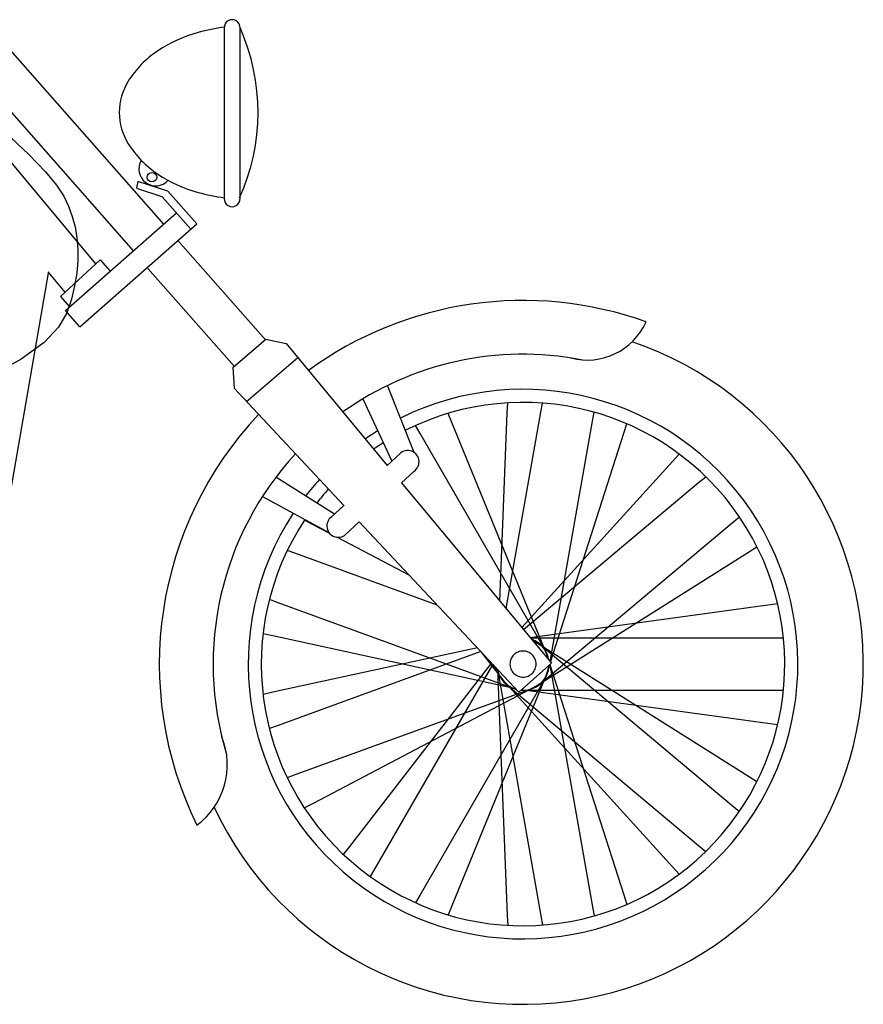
# Model space of a CAD drawing. Extents: x 0.9 to 11.8, y 2 to 8.4.
# Tile 15 of 15: x 7.9 to 11.8, y 2 to 6.5. Entities that reach past the tile are written whole.
import ezdxf

# ---------------------------------------------------------------- set-up
doc = ezdxf.new("R2010")
doc.units = 0
doc.header["$MEASUREMENT"] = 0
doc.linetypes.add('solid', pattern=[0])
doc.layers.add('lines & arcs', color=1, linetype='solid')

msp = doc.modelspace()

# ---------------------------------------------------------------- linework, layer by layer
at = {"layer": 'lines & arcs', "color": 5, "linetype": 'solid'}
for p, q in [((8.8718, 5.6698), (8.8718, 6.452)), ((8.9417, 6.4474), (8.9417, 5.6675)), ((7.8659, 6.3721), (8.5923, 5.5483)), ((8.4565, 5.4257), (7.7287, 6.2511)), ((8.2832, 5.365), (7.6636, 6.1079)), ((7.8672, 5.9694), (7.975, 5.8677)), ((7.975, 5.8677), (8.051, 5.7892)), ((8.051, 5.7892), (8.102, 5.7278)), ((8.4743, 5.7452), (8.468, 5.7149)), ((8.6119, 5.7005), (8.4743, 5.7452)), ((8.102, 5.7278), (8.135, 5.6772)), ((8.586, 5.6749), (8.4696, 5.7128)), ((8.6119, 5.7005), (8.7445, 5.55)), ((8.135, 5.6772), (8.1571, 5.6311)), ((8.586, 5.6749), (8.7173, 5.526)), ((8.143, 5.1529), (8.6516, 5.6005)), ((8.1571, 5.6311), (8.174, 5.5845)), ((8.174, 5.5845), (8.1867, 5.5362)), ((8.1867, 5.5362), (8.1952, 5.486)), ((8.2091, 5.0779), (8.7445, 5.55)), ((8.1952, 5.486), (8.1994, 5.434)), ((8.658, 5.4737), (9.0589, 5.0191)), ((8.1994, 5.434), (8.199, 5.38)), ((8.3023, 5.3854), (8.1192, 5.2177)), ((8.199, 5.38), (8.194, 5.324)), ((8.3023, 5.3854), (8.3467, 5.3351)), ((8.139, 5.2384), (8.0636, 5.3309)), ((8.9162, 4.8971), (8.5207, 5.3457)), ((8.0636, 5.324), (7.6666, 3.042)), ((8.194, 5.324), (8.1843, 5.2658)), ((8.1843, 5.2658), (8.1697, 5.2054)), ((8.1192, 5.2177), (8.1618, 5.1694)), ((8.1697, 5.2054), (8.1482, 5.1426)), ((8.2091, 5.0779), (8.143, 5.1529)), ((8.1482, 5.1426), (8.1104, 5.0763)), ((8.1104, 5.0763), (8.0448, 5.0055)), ((8.9093, 4.8912), (9.0613, 5.0212)), ((9.0613, 5.0212), (9.1545, 5.001)), ((8.0448, 5.0055), (7.9401, 4.9291)), ((9.1545, 5.001), (9.6182, 4.4426)), ((7.9401, 4.9291), (7.785, 4.8458)), ((8.9724, 4.7361), (9.2075, 4.9372)), ((8.9093, 4.8912), (8.9155, 4.7967)), ((8.9155, 4.7967), (9.4191, 4.2593)), ((9.7416, 4.5017), (9.6188, 4.8092)), ((9.5057, 4.7477), (9.6391, 4.4619)), ((10.1682, 4.6843), (10.17, 4.7296)), ((10.3221, 4.6867), (10.3294, 4.7283)), ((9.9137, 4.6394), (9.8966, 4.6814)), ((10.1344, 3.8209), (10.1682, 4.6843)), ((10.1633, 3.786), (10.3221, 4.6867)), ((10.5584, 4.645), (10.5658, 4.6866)), ((9.7683, 4.589), (9.7472, 4.6257)), ((10.3522, 3.5675), (9.9137, 4.6394)), ((10.3642, 3.5435), (10.5584, 4.645)), ((10.7022, 4.5902), (10.716, 4.6333)), ((10.3442, 3.5916), (9.7683, 4.589)), ((10.3663, 3.5412), (10.7022, 4.5902)), ((9.6182, 4.4426), (9.6775, 4.4973)), ((10.926, 4.461), (10.9565, 4.4945)), ((10.2348, 3.6999), (10.926, 4.461)), ((9.3753, 4.2189), (9.1073, 4.3888)), ((9.6839, 4.3634), (9.7416, 4.4167)), ((11.0454, 4.3639), (11.0778, 4.391)), ((9.6839, 4.3634), (10.371, 3.5358)), ((10.2427, 3.6903), (11.0454, 4.3639)), ((9.0456, 4.3005), (9.3495, 4.1353)), ((9.3594, 4.2042), (9.4203, 4.2604)), ((11.1997, 4.18), (11.2321, 4.2072)), ((9.2781, 4.1704), (9.238, 4.1915)), ((9.3542, 4.1303), (9.2781, 4.1704)), ((9.423, 4.1225), (9.4896, 4.1841)), ((9.4896, 4.1841), (10.221, 3.4036)), ((10.3174, 3.4397), (11.1997, 4.18)), ((9.7208, 3.9374), (9.3864, 4.1134)), ((11.2746, 4.0456), (11.3129, 4.0697)), ((9.1991, 4.0383), (9.1593, 4.0528)), ((9.8473, 3.8024), (9.1991, 4.0383)), ((10.2951, 3.4277), (11.2746, 4.0456)), ((9.117, 3.8128), (9.0773, 3.8272)), ((10.1992, 3.4189), (9.117, 3.8128)), ((10.2727, 3.6543), (11.3629, 3.8028)), ((11.3629, 3.8028), (11.4078, 3.8089)), ((9.0926, 3.6608), (9.0483, 3.6704)), ((10.2075, 3.4189), (9.0926, 3.6608)), ((10.2749, 3.6516), (11.392, 3.6516)), ((10.2813, 3.6444), (10.2807, 3.6446)), ((10.3029, 3.631), (10.2835, 3.6413)), ((10.2951, 3.6356), (11.2746, 3.0177)), ((10.3174, 3.6236), (11.1997, 2.8833)), ((11.392, 3.6516), (11.4343, 3.6516)), ((10.0312, 3.6061), (9.0926, 3.4024)), ((10.0472, 3.5891), (9.117, 3.2505)), ((10.1532, 3.4527), (10.0498, 3.5863)), ((10.3491, 3.576), (10.3568, 3.552)), ((10.0961, 3.5368), (9.4441, 2.6949)), ((10.1014, 3.5312), (9.5605, 2.5942)), ((10.1364, 3.4716), (10.1029, 3.5296)), ((10.221, 3.4036), (10.371, 3.5358)), ((10.3491, 3.4872), (10.3621, 3.528)), ((10.3585, 3.5525), (10.359, 3.5495)), ((10.3585, 3.5108), (10.3614, 3.5274)), ((10.3627, 3.5285), (10.5584, 2.4183)), ((10.3639, 3.5296), (10.7022, 2.4731)), ((10.3522, 3.4957), (9.9137, 2.4238)), ((10.1225, 3.5087), (10.3221, 2.3766)), ((10.124, 3.5071), (10.1682, 2.3789)), ((10.3029, 3.4322), (9.2781, 2.8929)), ((10.3442, 3.4716), (9.7683, 2.4742)), ((10.1474, 3.4596), (10.926, 2.6023)), ((10.1631, 3.4397), (11.0454, 2.6994)), ((9.0926, 3.4024), (9.0483, 3.3928)), ((10.2813, 3.4189), (9.1991, 3.025)), ((10.2332, 3.4144), (11.3629, 3.2605)), ((10.2403, 3.4116), (11.392, 3.4116)), ((11.392, 3.4116), (11.4343, 3.4116)), ((11.3629, 3.2605), (11.4078, 3.2544)), ((9.117, 3.2505), (9.0773, 3.236)), ((9.1991, 3.025), (9.1593, 3.0105)), ((11.2746, 3.0177), (11.3129, 2.9935)), ((9.2781, 2.8929), (9.238, 2.8718)), ((11.1997, 2.8833), (11.2321, 2.8561)), ((9.4441, 2.6949), (9.4164, 2.6591)), ((11.0454, 2.6994), (11.0778, 2.6722)), ((9.5605, 2.5942), (9.5394, 2.5576)), ((10.926, 2.6023), (10.9565, 2.5688)), ((9.7683, 2.4742), (9.7472, 2.4376)), ((10.7022, 2.4731), (10.716, 2.43)), ((9.9137, 2.4238), (9.8966, 2.3819)), ((10.5584, 2.4183), (10.5658, 2.3766)), ((10.1682, 2.3789), (10.17, 2.3337)), ((10.3221, 2.3766), (10.3294, 2.3349))]:
    msp.add_line(p, q, dxfattribs=at)
msp.add_circle((8.5391, 5.7641), 0.0219, dxfattribs=at)
for centre, radius, start, end in [((8.9068, 6.4501), 0.0364, 355.8326, 544.1674), ((8.9224, 5.8049), 0.6458, 105.3645, 123.5594), ((8.9906, 5.5565), 0.9034, 97.5614, 105.3645), ((8.0738, 6.0628), 0.9518, 335.5575, 384.0637), ((8.8182, 5.962), 0.4573, 123.5594, 148.0193), ((8.6597, 6.0609), 0.2704, 148.0193, 180), ((8.6597, 6.0609), 0.2704, 180, 211.9807), ((8.8182, 6.1599), 0.4573, 211.9807, 236.4406), ((8.5564, 5.802), 0.0773, 149.2971, 317.5754), ((8.9224, 6.317), 0.6458, 236.4406, 254.6355), ((8.9906, 6.5654), 0.9034, 254.6355, 262.4386), ((8.9068, 5.6649), 0.0364, 175.8326, 364.1674), ((10.2403, 3.5316), 1.6674, 70.2313, 126.1508), ((10.5341, 5.2219), 0.2961, 255.5459, 335.8555), ((10.2403, 3.5316), 1.56, 204.8644, 431.3095), ((10.2403, 3.5316), 1.4207, 79.1829, 125.5331), ((10.2403, 3.5316), 1.26, 146.6939, 476.4734), ((10.2403, 3.5316), 1.2, 146.4539, 476.7092), ((10.2403, 3.5316), 1.6674, 136.6328, 206.2673), ((10.2403, 3.5316), 1.26, 121.9181, 125.0003), ((10.2403, 3.5316), 1.2, 122.265, 124.7647), ((10.2403, 3.5316), 1.4207, 137.2407, 196.949), ((9.7116, 4.4592), 0.052, 304.7181, 503.2919), ((10.2403, 3.5316), 1.26, 137.7649, 142.2858), ((10.2403, 3.5316), 1.2, 137.9968, 142.0179), ((9.393, 4.165), 0.052, 125.1565, 320.717), ((10.2403, 3.5316), 0.12, 8.5839, 70.315), ((10.2403, 3.5316), 0.12, 67.5, 70.315), ((10.2403, 3.5316), 0.12, 45, 67.5), ((10.2403, 3.5316), 0.12, 22.5, 45), ((10.2403, 3.5316), 0.06, 135, 157.5), ((10.2403, 3.5316), 0.06, 112.5, 135), ((10.2403, 3.5316), 0.06, 90, 112.5), ((10.2403, 3.5316), 0.06, 67.5, 90), ((10.2403, 3.5316), 0.06, 45, 67.5), ((10.2403, 3.5316), 0.06, 22.5, 45), ((10.2403, 3.5316), 0.12, 8.5839, 22.5), ((10.2403, 3.5316), 0.06, 157.5, 180), ((10.2403, 3.5316), 0.06, 180, 202.5), ((10.2403, 3.5316), 0.12, 265.3627, 357.4453), ((10.2403, 3.5316), 0.06, 0, 22.5), ((10.2403, 3.5316), 0.06, 337.5, 360), ((10.2403, 3.5316), 0.12, 337.5, 357.4453), ((10.2403, 3.5316), 0.12, 191.0169, 255.6845), ((10.2403, 3.5316), 0.12, 191.0169, 202.5), ((10.2403, 3.5316), 0.12, 202.5, 225), ((10.2403, 3.5316), 0.06, 202.5, 225), ((10.2403, 3.5316), 0.06, 225, 247.5), ((10.2403, 3.5316), 0.06, 292.5, 315), ((10.2403, 3.5316), 0.06, 315, 337.5), ((10.2403, 3.5316), 0.12, 315, 337.5), ((10.2403, 3.5316), 0.12, 225, 247.5), ((10.2403, 3.5316), 0.06, 247.5, 270), ((10.2403, 3.5316), 0.06, 270, 292.5), ((10.2403, 3.5316), 0.12, 292.5, 315), ((10.2403, 3.5316), 0.12, 247.5, 255.6845), ((10.2403, 3.5316), 0.12, 265.3627, 270), ((10.2403, 3.5316), 0.12, 270, 292.5), ((8.5449, 3.0685), 0.3399, 306.0651, 382.2724)]:
    msp.add_arc(centre, radius, start, end, dxfattribs=at)

doc.saveas('drawing.dxf')
